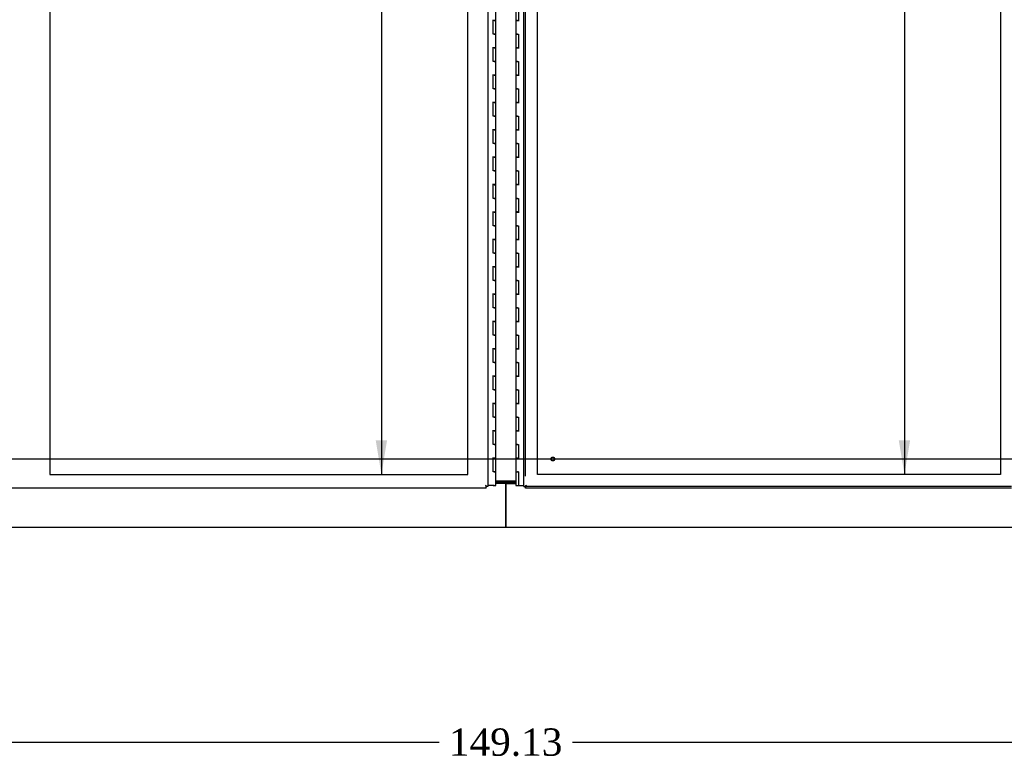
# Model space of a CAD drawing. Header units: inches. Extents: x 2 to 538, y -2 to 358.
# Tile 13 of 36: x 125 to 197, y 89 to 143. Entities that reach past the tile are written whole.
import ezdxf
from ezdxf.enums import TextEntityAlignment as Align
from ezdxf.lldxf.tags import DXFTag

# ---------------------------------------------------------------- set-up
doc = ezdxf.new("R2010")
doc.units = ezdxf.units.IN
doc.header["$MEASUREMENT"] = 0
for name, color, linetype in [('COM52839', 7, 'Continuous'), ('COM52847', 7, 'Continuous'), ('COM53516', 7, 'Continuous'), ('COM54578-80', 7, 'Continuous'), ('COM71132-1', 7, 'Continuous'), ('COM71133-1', 7, 'Continuous'), ('Default', 7, 'Continuous'), ('DV8_Default', 7, 'Continuous'), ('GSK11033', 7, 'Continuous'), ('STD21878', 7, 'Continuous')]:
    doc.layers.add(name, color=color, linetype=linetype)
doc.styles.add('SEACAD_Times_New_Roman', font='times.ttf')
tags = doc.linetypes.add('CENTER2', pattern=[1.125, 0.75, -0.125, 0.125, -0.125]).pattern_tags.tags
tags[10:11] = [DXFTag(74, 4), DXFTag(75, 0), DXFTag(340, '0'), DXFTag(46, 0.0), DXFTag(50, 0.0), DXFTag(44, 0.0), DXFTag(45, 0.0)]
tags[8:9] = [DXFTag(74, 4), DXFTag(75, 0), DXFTag(340, '0'), DXFTag(46, 0.0), DXFTag(50, 0.0), DXFTag(44, 0.0), DXFTag(45, 0.0)]
tags[6:7] = [DXFTag(74, 4), DXFTag(75, 0), DXFTag(340, '0'), DXFTag(46, 0.0), DXFTag(50, 0.0), DXFTag(44, 0.0), DXFTag(45, 0.0)]
tags[4:5] = [DXFTag(74, 4), DXFTag(75, 0), DXFTag(340, '0'), DXFTag(46, 0.0), DXFTag(50, 0.0), DXFTag(44, 0.0), DXFTag(45, 0.0)]
tags = doc.linetypes.add('HIDDEN2', pattern=[0.1875, 0.125, -0.0625]).pattern_tags.tags
tags[6:7] = [DXFTag(74, 4), DXFTag(75, 0), DXFTag(340, '0'), DXFTag(46, 0.0), DXFTag(50, 0.0), DXFTag(44, 0.0), DXFTag(45, 0.0)]
tags[4:5] = [DXFTag(74, 4), DXFTag(75, 0), DXFTag(340, '0'), DXFTag(46, 0.0), DXFTag(50, 0.0), DXFTag(44, 0.0), DXFTag(45, 0.0)]
doc.dimstyles.new('HAMMOND_(STH_-_540x360)', dxfattribs={"dimtxt": 2, "dimasz": 2.5, "dimexe": 1, "dimexo": 1, "dimgap": 0.5, "dimtad": 0, "dimtih": 1, "dimtoh": 1, "dimzin": 0, "dimdsep": 46, "dimtxsty": 'SEACAD_Times_New_Roman', "dimblk1": '_SE_FILLED', "dimblk2": '_SE_FILLED', "dimsah": 1, "dimcen": 1, "dimadec": 0, "dimazin": 0, "dimtfac": 0.8, "dimtofl": 0, "dimtmove": 0, "dimatfit": 3, "dimfxl": 1, "dimtolj": 1, "dimtzin": 0, "dimarcsym": 0})

# ---------------------------------------------------------------- blocks, each defined once
blk = doc.blocks.new('SEANNOT_GROUP6')
at = {"layer": 'Default', "color": 7, "linetype": 'CENTER2'}
blk.add_line((231.905, 111.126), (89.393, 111.126), dxfattribs=at)
blk = doc.blocks.new('SE7')
at = {"layer": 'COM52839', "color": 7, "linetype": 'Continuous'}
blk.add_line((161.389, 109.501), (159.908, 109.501), dxfattribs=at)
at = {"layer": 'COM52847', "color": 7, "linetype": 'Continuous'}
for p, q in [((161.961, 109.126), (161.961, 189.25)), ((161.961, 109.126), (162.037, 109.126)), ((162.086, 109.126), (162.037, 109.126)), ((162.146, 109.185), (162.086, 109.126)), ((162.087, 109.125), (162.087, 109.076)), ((162.087, 109.001), (162.087, 109.076)), ((197.651, 109.001), (162.087, 109.001)), ((162.146, 109.186), (162.146, 109.186)), ((162.146, 109.185), (162.146, 109.186)), ((162.146, 109.186), (162.146, 109.185)), ((162.146, 109.185), (162.146, 109.185))]:
    blk.add_line(p, q, dxfattribs=at)
at = {"layer": 'COM52847', "color": 7, "linetype": 'HIDDEN2'}
for p, q in [((162.086, 109.876), (162.086, 189.25)), ((197.651, 109.126), (162.087, 109.126))]:
    blk.add_line(p, q, dxfattribs=at)
at = {"layer": 'COM52847', "color": 7, "linetype": 'Continuous'}
for centre, start, end in [((162.801, 107.863), 116.33925, 121.16119), ((160.824, 109.84), 328.83881, 333.66075)]:
    blk.add_arc(centre, 1.476, start, end, dxfattribs=at)
at = {"layer": 'COM53516', "color": 7, "linetype": 'Continuous'}
for p, q in [((159.336, 189.25), (159.336, 109.126)), ((159.211, 109.001), (123.271, 109.001)), ((159.151, 109.186), (159.151, 109.185)), ((159.152, 109.186), (159.151, 109.186)), ((159.151, 109.185), (159.152, 109.185)), ((159.152, 109.185), (159.152, 109.186)), ((159.152, 109.185), (159.211, 109.125)), ((159.211, 109.125), (159.211, 109.076)), ((159.211, 109.001), (159.211, 109.076)), ((159.212, 109.126), (159.261, 109.126)), ((159.336, 109.126), (159.261, 109.126))]:
    blk.add_line(p, q, dxfattribs=at)
for centre, start, end in [((158.497, 107.863), 58.83881, 63.66075), ((160.474, 109.84), 206.33925, 211.16119)]:
    blk.add_arc(centre, 1.476, start, end, dxfattribs=at)
at = {"layer": 'COM54578-80', "color": 7, "linetype": 'Continuous'}
for p, q in [((159.908, 143.187), (159.908, 144.188)), ((161.389, 144.188), (161.389, 143.188)), ((161.574, 144.188), (161.574, 143.189)), ((159.908, 143.188), (159.674, 143.188)), ((159.791, 143.187), (159.724, 143.187)), ((159.724, 142.188), (159.724, 143.187)), ((159.791, 143.187), (159.908, 143.187)), ((159.908, 142.188), (159.908, 143.188)), ((161.506, 143.189), (161.389, 143.189)), ((161.389, 143.189), (161.389, 142.188)), ((161.389, 143.188), (161.623, 143.188)), ((161.506, 143.189), (161.574, 143.189)), ((159.791, 142.188), (159.724, 142.188)), ((159.791, 142.188), (159.908, 142.188)), ((159.908, 142.188), (159.791, 142.188)), ((159.908, 141.187), (159.908, 142.188)), ((161.506, 142.188), (161.389, 142.188)), ((161.389, 142.188), (161.506, 142.188)), ((161.389, 142.188), (161.389, 141.188)), ((161.506, 142.188), (161.574, 142.188)), ((161.574, 142.188), (161.574, 141.189)), ((159.908, 141.188), (159.674, 141.188)), ((159.791, 141.187), (159.724, 141.187)), ((159.724, 140.188), (159.724, 141.187)), ((159.791, 141.187), (159.908, 141.187)), ((159.908, 140.188), (159.908, 141.188)), ((161.506, 141.189), (161.389, 141.189)), ((161.389, 141.189), (161.389, 140.188)), ((161.389, 141.188), (161.623, 141.188)), ((161.506, 141.189), (161.574, 141.189)), ((159.791, 140.188), (159.724, 140.188)), ((159.791, 140.188), (159.908, 140.188)), ((159.908, 140.188), (159.791, 140.188)), ((159.908, 139.187), (159.908, 140.188)), ((161.506, 140.188), (161.389, 140.188)), ((161.389, 140.188), (161.506, 140.188)), ((161.389, 140.188), (161.389, 139.188)), ((161.506, 140.188), (161.574, 140.188)), ((161.574, 140.188), (161.574, 139.189)), ((159.908, 139.188), (159.674, 139.188)), ((159.791, 139.187), (159.724, 139.187)), ((159.724, 138.188), (159.724, 139.187)), ((159.791, 139.187), (159.908, 139.187)), ((159.908, 138.188), (159.908, 139.188)), ((161.506, 139.189), (161.389, 139.189)), ((161.389, 139.189), (161.389, 138.188)), ((161.389, 139.188), (161.623, 139.188)), ((161.506, 139.189), (161.574, 139.189)), ((159.791, 138.188), (159.724, 138.188)), ((159.791, 138.188), (159.908, 138.188)), ((159.908, 138.188), (159.791, 138.188)), ((159.908, 137.187), (159.908, 138.188)), ((161.506, 138.188), (161.389, 138.188)), ((161.389, 138.188), (161.506, 138.188)), ((161.389, 138.188), (161.389, 137.188)), ((161.506, 138.188), (161.574, 138.188)), ((161.574, 138.188), (161.574, 137.189)), ((159.908, 137.188), (159.674, 137.188)), ((159.791, 137.187), (159.724, 137.187)), ((159.724, 136.188), (159.724, 137.187)), ((159.791, 137.187), (159.908, 137.187)), ((159.908, 136.188), (159.908, 137.188)), ((161.506, 137.189), (161.389, 137.189)), ((161.389, 137.189), (161.389, 136.188)), ((161.389, 137.188), (161.623, 137.188)), ((161.506, 137.189), (161.574, 137.189)), ((159.791, 136.188), (159.724, 136.188)), ((159.791, 136.188), (159.908, 136.188)), ((159.908, 136.188), (159.791, 136.188)), ((159.908, 135.187), (159.908, 136.188)), ((161.506, 136.188), (161.389, 136.188)), ((161.389, 136.188), (161.506, 136.188)), ((161.389, 136.188), (161.389, 135.188)), ((161.506, 136.188), (161.574, 136.188)), ((161.574, 136.188), (161.574, 135.189)), ((159.908, 135.188), (159.674, 135.188)), ((159.791, 135.187), (159.724, 135.187)), ((159.724, 134.188), (159.724, 135.187)), ((159.791, 135.187), (159.908, 135.187)), ((159.908, 134.188), (159.908, 135.188)), ((161.506, 135.189), (161.389, 135.189)), ((161.389, 135.189), (161.389, 134.188)), ((161.389, 135.188), (161.623, 135.188)), ((161.506, 135.189), (161.574, 135.189)), ((159.791, 134.188), (159.724, 134.188)), ((159.791, 134.188), (159.908, 134.188)), ((159.908, 134.188), (159.791, 134.188)), ((159.908, 133.187), (159.908, 134.188)), ((161.506, 134.188), (161.389, 134.188)), ((161.389, 134.188), (161.506, 134.188)), ((161.389, 134.188), (161.389, 133.188)), ((161.506, 134.188), (161.574, 134.188)), ((161.574, 134.188), (161.574, 133.189)), ((159.908, 133.188), (159.674, 133.188)), ((159.791, 133.187), (159.724, 133.187)), ((159.724, 132.188), (159.724, 133.187)), ((159.791, 133.187), (159.908, 133.187)), ((159.908, 132.188), (159.908, 133.188)), ((161.506, 133.189), (161.389, 133.189)), ((161.389, 133.189), (161.389, 132.188)), ((161.389, 133.188), (161.623, 133.188)), ((161.506, 133.189), (161.574, 133.189)), ((159.791, 132.188), (159.724, 132.188)), ((159.791, 132.188), (159.908, 132.188)), ((159.908, 132.188), (159.791, 132.188)), ((159.908, 131.187), (159.908, 132.188)), ((161.506, 132.188), (161.389, 132.188)), ((161.389, 132.188), (161.506, 132.188)), ((161.389, 132.188), (161.389, 131.188)), ((161.506, 132.188), (161.574, 132.188)), ((161.574, 132.188), (161.574, 131.189)), ((159.908, 131.188), (159.674, 131.188)), ((159.791, 131.187), (159.724, 131.187)), ((159.724, 130.188), (159.724, 131.187)), ((159.791, 131.187), (159.908, 131.187)), ((159.908, 130.188), (159.908, 131.188)), ((161.506, 131.189), (161.389, 131.189)), ((161.389, 131.189), (161.389, 130.188)), ((161.389, 131.188), (161.623, 131.188)), ((161.506, 131.189), (161.574, 131.189)), ((159.791, 130.188), (159.724, 130.188)), ((159.791, 130.188), (159.908, 130.188)), ((159.908, 130.188), (159.791, 130.188)), ((159.908, 129.187), (159.908, 130.188)), ((161.506, 130.188), (161.389, 130.188)), ((161.389, 130.188), (161.506, 130.188)), ((161.389, 130.188), (161.389, 129.188)), ((161.506, 130.188), (161.574, 130.188)), ((161.574, 130.188), (161.574, 129.189)), ((159.908, 129.188), (159.674, 129.188)), ((159.791, 129.187), (159.724, 129.187)), ((159.724, 128.188), (159.724, 129.187)), ((159.791, 129.187), (159.908, 129.187)), ((159.908, 128.188), (159.908, 129.188)), ((161.506, 129.189), (161.389, 129.189)), ((161.389, 129.189), (161.389, 128.188)), ((161.389, 129.188), (161.623, 129.188)), ((161.506, 129.189), (161.574, 129.189)), ((159.791, 128.188), (159.724, 128.188)), ((159.791, 128.188), (159.908, 128.188)), ((159.908, 128.188), (159.791, 128.188)), ((159.908, 127.187), (159.908, 128.188)), ((161.506, 128.188), (161.389, 128.188)), ((161.389, 128.188), (161.506, 128.188)), ((161.389, 128.188), (161.389, 127.188)), ((161.506, 128.188), (161.574, 128.188)), ((161.574, 128.188), (161.574, 127.189)), ((159.908, 127.188), (159.674, 127.188)), ((159.791, 127.187), (159.724, 127.187)), ((159.724, 126.188), (159.724, 127.187)), ((159.791, 127.187), (159.908, 127.187)), ((159.908, 126.188), (159.908, 127.188)), ((161.506, 127.189), (161.389, 127.189)), ((161.389, 127.189), (161.389, 126.188)), ((161.389, 127.188), (161.623, 127.188)), ((161.506, 127.189), (161.574, 127.189)), ((159.791, 126.188), (159.724, 126.188)), ((159.791, 126.188), (159.908, 126.188)), ((159.908, 126.188), (159.791, 126.188)), ((159.908, 125.187), (159.908, 126.188)), ((161.506, 126.188), (161.389, 126.188)), ((161.389, 126.188), (161.506, 126.188)), ((161.389, 126.188), (161.389, 125.188)), ((161.506, 126.188), (161.574, 126.188)), ((161.574, 126.188), (161.574, 125.189)), ((159.908, 125.188), (159.674, 125.188)), ((159.791, 125.187), (159.724, 125.187)), ((159.724, 124.188), (159.724, 125.187)), ((159.791, 125.187), (159.908, 125.187)), ((159.908, 124.188), (159.908, 125.188)), ((161.506, 125.189), (161.389, 125.189)), ((161.389, 125.189), (161.389, 124.188)), ((161.389, 125.188), (161.623, 125.188)), ((161.506, 125.189), (161.574, 125.189)), ((159.791, 124.188), (159.724, 124.188)), ((159.791, 124.188), (159.908, 124.188)), ((159.908, 124.188), (159.791, 124.188)), ((159.908, 123.187), (159.908, 124.188)), ((161.506, 124.188), (161.389, 124.188)), ((161.389, 124.188), (161.506, 124.188)), ((161.389, 124.188), (161.389, 123.188)), ((161.506, 124.188), (161.574, 124.188)), ((161.574, 124.188), (161.574, 123.189)), ((159.908, 123.188), (159.674, 123.188)), ((159.791, 123.187), (159.724, 123.187)), ((159.724, 122.188), (159.724, 123.187)), ((159.791, 123.187), (159.908, 123.187)), ((159.908, 122.188), (159.908, 123.188)), ((161.506, 123.189), (161.389, 123.189)), ((161.389, 123.189), (161.389, 122.188)), ((161.389, 123.188), (161.623, 123.188)), ((161.506, 123.189), (161.574, 123.189)), ((159.791, 122.188), (159.724, 122.188)), ((159.791, 122.188), (159.908, 122.188)), ((159.908, 122.188), (159.791, 122.188)), ((159.908, 121.187), (159.908, 122.188)), ((161.506, 122.188), (161.389, 122.188)), ((161.389, 122.188), (161.506, 122.188)), ((161.389, 122.188), (161.389, 121.188)), ((161.506, 122.188), (161.574, 122.188)), ((161.574, 122.188), (161.574, 121.189)), ((159.908, 121.188), (159.674, 121.188)), ((159.791, 121.187), (159.724, 121.187)), ((159.724, 120.188), (159.724, 121.187)), ((159.791, 121.187), (159.908, 121.187)), ((159.908, 120.188), (159.908, 121.188)), ((161.506, 121.189), (161.389, 121.189)), ((161.389, 121.189), (161.389, 120.188)), ((161.389, 121.188), (161.623, 121.188)), ((161.506, 121.189), (161.574, 121.189)), ((159.791, 120.188), (159.724, 120.188)), ((159.791, 120.188), (159.908, 120.188)), ((159.908, 120.188), (159.791, 120.188)), ((159.908, 119.187), (159.908, 120.188)), ((161.506, 120.188), (161.389, 120.188)), ((161.389, 120.188), (161.506, 120.188)), ((161.389, 120.188), (161.389, 119.188)), ((161.506, 120.188), (161.574, 120.188)), ((161.574, 120.188), (161.574, 119.189)), ((159.908, 119.188), (159.674, 119.188)), ((159.791, 119.187), (159.724, 119.187)), ((159.724, 118.188), (159.724, 119.187)), ((159.791, 119.187), (159.908, 119.187)), ((159.908, 118.188), (159.908, 119.188)), ((161.506, 119.189), (161.389, 119.189)), ((161.389, 119.189), (161.389, 118.188)), ((161.389, 119.188), (161.623, 119.188)), ((161.506, 119.189), (161.574, 119.189)), ((159.791, 118.188), (159.724, 118.188)), ((159.791, 118.188), (159.908, 118.188)), ((159.908, 118.188), (159.791, 118.188)), ((159.908, 117.187), (159.908, 118.188)), ((161.506, 118.188), (161.389, 118.188)), ((161.389, 118.188), (161.506, 118.188)), ((161.389, 118.188), (161.389, 117.188)), ((161.506, 118.188), (161.574, 118.188)), ((161.574, 118.188), (161.574, 117.189)), ((159.908, 117.188), (159.674, 117.188)), ((159.791, 117.187), (159.724, 117.187)), ((159.724, 116.188), (159.724, 117.187)), ((159.791, 117.187), (159.908, 117.187)), ((159.908, 116.188), (159.908, 117.188)), ((161.506, 117.189), (161.389, 117.189)), ((161.389, 117.189), (161.389, 116.188)), ((161.389, 117.188), (161.623, 117.188)), ((161.506, 117.189), (161.574, 117.189)), ((159.791, 116.188), (159.724, 116.188)), ((159.791, 116.188), (159.908, 116.188)), ((159.908, 116.188), (159.791, 116.188)), ((159.908, 115.187), (159.908, 116.188)), ((161.506, 116.188), (161.389, 116.188)), ((161.389, 116.188), (161.506, 116.188)), ((161.389, 116.188), (161.389, 115.188)), ((161.506, 116.188), (161.574, 116.188)), ((161.574, 116.188), (161.574, 115.189)), ((159.908, 115.188), (159.674, 115.188)), ((159.791, 115.187), (159.724, 115.187)), ((159.724, 114.188), (159.724, 115.187)), ((159.791, 115.187), (159.908, 115.187)), ((159.908, 114.188), (159.908, 115.188)), ((161.506, 115.189), (161.389, 115.189)), ((161.389, 115.189), (161.389, 114.188)), ((161.389, 115.188), (161.623, 115.188)), ((161.506, 115.189), (161.574, 115.189)), ((159.791, 114.188), (159.724, 114.188)), ((159.791, 114.188), (159.908, 114.188)), ((159.908, 114.188), (159.791, 114.188)), ((159.908, 113.187), (159.908, 114.188)), ((161.506, 114.188), (161.389, 114.188)), ((161.389, 114.188), (161.506, 114.188)), ((161.389, 114.188), (161.389, 113.188)), ((161.506, 114.188), (161.574, 114.188)), ((161.574, 114.188), (161.574, 113.189)), ((159.908, 113.188), (159.674, 113.188)), ((159.791, 113.187), (159.724, 113.187)), ((159.724, 112.188), (159.724, 113.187)), ((159.791, 113.187), (159.908, 113.187)), ((159.908, 112.188), (159.908, 113.188)), ((161.506, 113.189), (161.389, 113.189)), ((161.389, 113.189), (161.389, 112.188)), ((161.389, 113.188), (161.623, 113.188)), ((161.506, 113.189), (161.574, 113.189)), ((159.791, 112.188), (159.724, 112.188)), ((159.791, 112.188), (159.908, 112.188)), ((159.908, 112.188), (159.791, 112.188)), ((159.908, 111.187), (159.908, 112.188)), ((161.506, 112.188), (161.389, 112.188)), ((161.389, 112.188), (161.506, 112.188)), ((161.389, 112.188), (161.389, 111.188)), ((161.506, 112.188), (161.574, 112.188)), ((161.574, 112.188), (161.574, 111.189)), ((159.908, 111.188), (159.674, 111.188)), ((159.724, 110.188), (159.724, 111.187)), ((159.791, 111.187), (159.724, 111.187)), ((159.791, 111.187), (159.908, 111.187)), ((159.908, 110.188), (159.908, 111.188)), ((161.506, 111.189), (161.389, 111.189)), ((161.389, 111.189), (161.389, 110.188)), ((161.389, 111.188), (161.623, 111.188)), ((161.506, 111.189), (161.574, 111.189)), ((159.791, 110.188), (159.724, 110.188)), ((159.791, 110.188), (159.908, 110.188)), ((159.908, 110.188), (159.791, 110.188)), ((159.908, 109.188), (159.908, 110.188)), ((161.389, 110.188), (161.506, 110.188)), ((161.389, 110.188), (161.574, 110.188)), ((161.389, 110.188), (161.389, 109.188)), ((161.456, 110.188), (161.456, 110.188)), ((161.574, 110.188), (161.506, 110.188)), ((161.556, 110.188), (161.556, 110.188)), ((161.574, 110.188), (161.574, 109.188)), ((159.791, 109.188), (159.336, 109.188)), ((159.729, 109.153), (159.729, 109.179)), ((159.729, 109.179), (159.779, 109.179)), ((159.779, 109.153), (159.729, 109.153)), ((159.741, 109.188), (159.741, 109.179)), ((159.804, 109.179), (159.779, 109.179)), ((159.804, 109.153), (159.779, 109.153)), ((159.791, 109.188), (159.908, 109.188)), ((159.804, 109.179), (159.854, 109.179)), ((159.854, 109.153), (159.804, 109.153)), ((159.841, 109.179), (159.841, 109.188)), ((159.854, 109.179), (159.854, 109.153)), ((161.389, 109.188), (161.574, 109.188)), ((161.574, 109.188), (161.961, 109.188))]:
    blk.add_line(p, q, dxfattribs=at)
at = {"layer": 'COM71132-1', "color": 7, "linetype": 'Continuous'}
for p, q in [((160.649, 109.428), (159.908, 109.428)), ((160.649, 109.339), (159.908, 109.339)), ((160.649, 109.339), (160.649, 109.428)), ((160.649, 109.251), (160.649, 109.339)), ((160.649, 106.376), (160.649, 109.251)), ((160.649, 106.126), (87.961, 106.126)), ((160.649, 106.376), (160.649, 106.126))]:
    blk.add_line(p, q, dxfattribs=at)
at = {"layer": 'COM71133-1', "color": 7, "linetype": 'Continuous'}
for p, q in [((160.649, 109.339), (160.649, 109.428)), ((160.649, 109.428), (161.389, 109.428)), ((160.649, 109.251), (160.649, 109.339)), ((160.649, 109.339), (161.389, 109.339)), ((160.649, 109.251), (160.649, 106.376)), ((160.649, 106.126), (160.649, 106.376)), ((233.336, 106.126), (160.649, 106.126))]:
    blk.add_line(p, q, dxfattribs=at)
at = {"layer": 'DV8_Default', "color": 7, "linetype": 'HIDDEN2'}
for p, q in [((157.859, 110.001), (157.859, 188.376)), ((162.961, 110.001), (162.961, 188.376)), ((196.836, 188.376), (196.836, 110.001)), ((127.294, 147.688), (127.294, 110.001)), ((127.294, 110.001), (157.859, 110.001)), ((196.836, 110.001), (162.961, 110.001))]:
    blk.add_line(p, q, dxfattribs=at)
at = {"layer": 'GSK11033', "color": 7, "linetype": 'Continuous'}
for p, q in [((159.211, 109.126), (159.211, 109.126)), ((159.211, 109.126), (159.211, 109.126)), ((162.086, 109.126), (162.086, 109.126)), ((162.086, 109.126), (162.087, 109.126))]:
    blk.add_line(p, q, dxfattribs=at)
at = {"layer": 'STD21878', "color": 7, "linetype": 'HIDDEN2'}
for radius in [0.141, 0.125]:
    blk.add_circle((164.086, 111.126), radius, dxfattribs=at)
blk = doc.blocks.new('DMBLK3486')
at = {"layer": 'Default', "linetype": 'Continuous'}
for points in [[(189.392, 185.876), (190.225, 185.876), (189.809, 188.376)], [(189.392, 112.501), (189.809, 110.001), (190.225, 112.501)]]:
    blk.add_hatch(color=7, dxfattribs=at).paths.add_polyline_path(points)
at = {"layer": 'Default', "color": 7, "linetype": 'Continuous'}
for p, q in [((189.809, 188.376), (189.809, 150.888)), ((189.809, 145.188), (189.809, 110.001))]:
    blk.add_line(p, q, dxfattribs=at)
at = {"layer": 'Default', "color": 7, "linetype": 'Continuous', "style": 'SEACAD_Times_New_Roman'}
for s, p in [('78.38', (186.396, 150.188)), ('TYP', (187.012, 147.188))]:
    blk.add_text(s, height=2, dxfattribs=at).set_placement(p, align=Align.TOP_LEFT)
blk = doc.blocks.new('_SE_FILLED')
at = {"color": 0}
blk.add_line((0, 0), (-1, 0), dxfattribs=at)
blk.add_solid([(0, 0), (-1, -0.1665), (-1, 0.1665), (0, 0)], dxfattribs=at)
blk = doc.blocks.new('DMBLK3498')
at = {"layer": 'Default', "linetype": 'Continuous'}
for points in [[(88.586, 90.008), (88.586, 90.842), (86.086, 90.425)], [(232.711, 90.008), (235.211, 90.425), (232.711, 90.842)]]:
    blk.add_hatch(color=7, dxfattribs=at).paths.add_polyline_path(points)
at = {"layer": 'Default', "color": 7, "linetype": 'Continuous'}
for p, q in [((86.086, 105.251), (86.086, 89.425)), ((235.211, 105.251), (235.211, 89.425)), ((86.086, 90.425), (155.778, 90.425)), ((165.52, 90.425), (235.211, 90.425))]:
    blk.add_line(p, q, dxfattribs=at)
at = {"layer": 'Default', "color": 7, "linetype": 'Continuous', "style": 'SEACAD_Times_New_Roman'}
blk.add_text('149.13', height=2, dxfattribs=at).set_placement((156.478, 91.425), align=Align.TOP_LEFT)
blk = doc.blocks.new('DMBLK3520')
at = {"layer": 'Default', "linetype": 'Continuous'}
for points in [[(151.126, 185.876), (151.959, 185.876), (151.542, 188.376)], [(151.126, 112.501), (151.542, 110.001), (151.959, 112.501)]]:
    blk.add_hatch(color=7, dxfattribs=at).paths.add_polyline_path(points)
at = {"layer": 'Default', "color": 7, "linetype": 'Continuous'}
for p, q in [((151.542, 188.376), (151.542, 150.888)), ((151.542, 145.188), (151.542, 110.001))]:
    blk.add_line(p, q, dxfattribs=at)
at = {"layer": 'Default', "color": 7, "linetype": 'Continuous', "style": 'SEACAD_Times_New_Roman'}
for s, p in [('78.38', (148.13, 150.188)), ('TYP', (148.746, 147.188))]:
    blk.add_text(s, height=2, dxfattribs=at).set_placement(p, align=Align.TOP_LEFT)

msp = doc.modelspace()

# ---------------------------------------------------------------- block references
at = {"layer": 'Default'}
for name in ['SE7', 'SEANNOT_GROUP6']:
    msp.add_blockref(name, (0, 0), dxfattribs=at)

# ---------------------------------------------------------------- dimensions: what is measured, and where the dimension line sits
at = {"layer": 'Default', "color": 7, "linetype": 'Continuous'}
for base, p1, p2, angle, text, picture, middle in [((151.542265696, 188.37555067), (157.858752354, 188.37555067), (157.858752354, 110.000550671), 270, '\\A1;<>\\PTYP', 'DMBLK3520', (151.542265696, 149.188049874)), ((189.808658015, 188.37555067), (196.836447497, 188.37555067), (196.836447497, 110.000550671), 270, '\\A1;<>\\PTYP', 'DMBLK3486', (189.808658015, 149.188049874)), ((86.086447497, 90.425106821), (86.086447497, 106.250550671), (235.211447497, 106.250550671), 0, '\\A1;<>', 'DMBLK3498', (160.648948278, 90.425106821))]:
    dim = msp.add_linear_dim(base=base, p1=p1, p2=p2, angle=angle, text=text, dimstyle='HAMMOND_(STH_-_540x360)', dxfattribs=at)
    dim.commit()
    dim.dimension.update_dxf_attribs({"geometry": picture, "text_midpoint": middle, "dimtype": 161})

doc.saveas('drawing.dxf')
